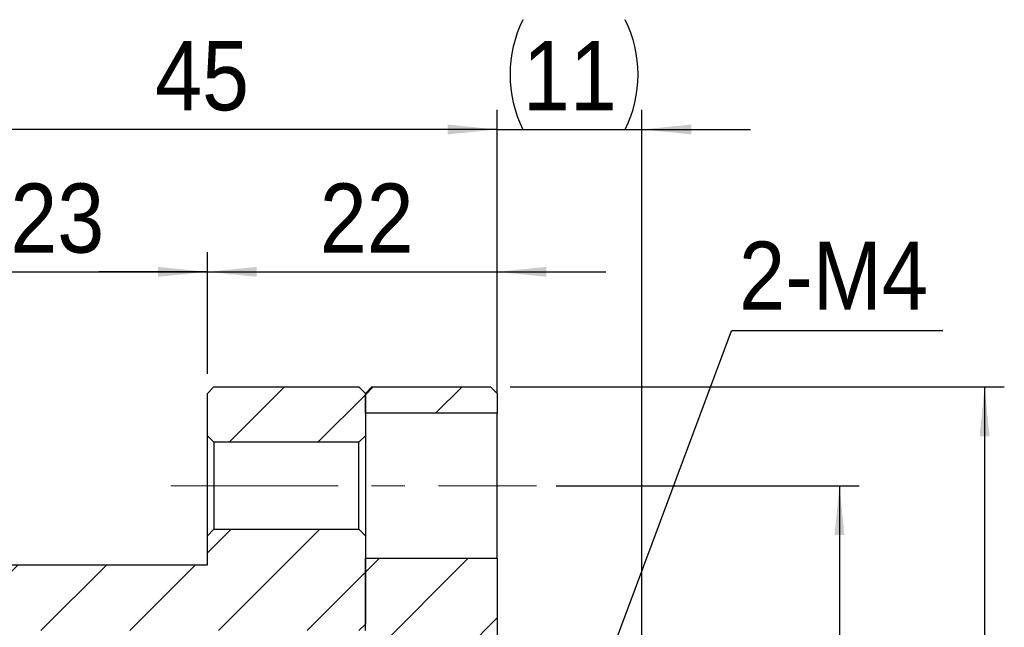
# Model space of a CAD drawing. Header units: millimetres. Extents: x 34 to 537, y 56 to 296.
# Tile 4 of 9: x 78 to 153, y 154 to 200. Entities that reach past the tile are written whole.
import ezdxf

# ---------------------------------------------------------------- set-up
doc = ezdxf.new("R2010")
doc.units = ezdxf.units.MM
doc.header["$LTSCALE"] = 1.5
doc.linetypes.add('CENTERX2', pattern=[20.32, 12.7, -2.54, 2.54, -2.54])
doc.layers.add('FORMAT', color=7, linetype='Continuous')
doc.styles.add('SLDTEXTSTYLE0', font='GOTHIC.TTF', dxfattribs={"width": 0.913})
doc.styles.get("Standard").update_dxf_attribs({"font": 'GOTHIC.TTF'})
doc.dimstyles.new('SLDDIMSTYLE1', dxfattribs={"dimtxt": 5.25, "dimasz": 3.75, "dimexe": 0, "dimexo": 0.0625, "dimgap": 1.3125, "dimtad": 1, "dimrnd": 1e-09, "dimzin": 12, "dimdsep": 46, "dimtxsty": 'SLDTEXTSTYLE0', "dimsah": 1, "dimcen": 0.09, "dimadec": 0, "dimazin": 3, "dimtfac": 1, "dimtofl": 0, "dimtmove": 0, "dimatfit": 3, "dimfxl": 0, "dimfrac": 2, "dimtolj": 1, "dimtzin": 12, "dimarcsym": 0})
doc.dimstyles.new('SLDDIMSTYLE2', dxfattribs={"dimtxt": 5.25, "dimasz": 3.75, "dimexe": 0, "dimexo": 0.0625, "dimgap": 1.3125, "dimtad": 1, "dimrnd": 1e-09, "dimzin": 12, "dimdsep": 46, "dimtxsty": 'SLDTEXTSTYLE0', "dimsah": 1, "dimcen": 0.09, "dimadec": 0, "dimazin": 3, "dimtfac": 1, "dimtmove": 0, "dimatfit": 0, "dimfxl": 0, "dimfrac": 2, "dimtolj": 1, "dimtzin": 12, "dimarcsym": 0})
doc.dimstyles.new('SLDDIMSTYLE3', dxfattribs={"dimtxt": 0.18, "dimasz": 3.75, "dimexe": 0, "dimexo": 0.0625, "dimgap": 0, "dimtad": 0, "dimtih": 1, "dimtoh": 1, "dimdec": 0, "dimrnd": 1e-09, "dimzin": 0, "dimdsep": 46, "dimtxsty": 'Standard', "dimsah": 1, "dimcen": 0.09, "dimadec": 0, "dimazin": 0, "dimtfac": 3.75, "dimtdec": 0, "dimtofl": 0, "dimtmove": 0, "dimatfit": 3, "dimfxl": 0, "dimfrac": 2, "dimtolj": 1, "dimtzin": 0, "dimarcsym": 0})

# ---------------------------------------------------------------- blocks, each defined once
blk = doc.blocks.new('_D_3')
at = {"layer": 'FORMAT', "color": 7}
for p, q in [((69.357, 159.811), (69.357, 182.549)), ((92.357, 173.311), (92.357, 182.549)), ((69.357, 181.049), (61.107, 181.049)), ((69.357, 181.049), (92.357, 181.049)), ((92.357, 181.049), (100.607, 181.049))]:
    blk.add_line(p, q, dxfattribs=at)
for points in [[(69.357, 181.049), (65.607, 181.424), (65.607, 180.674)], [(92.357, 181.049), (96.107, 180.674), (96.107, 181.424)]]:
    blk.add_solid(points, dxfattribs=at)
at = {"layer": 'FORMAT', "color": 7, "insert": (77.398, 187.756), "char_height": 5.25, "attachment_point": 1, "style": 'SLDTEXTSTYLE0'}
blk.add_mtext('23', dxfattribs=at)
blk = doc.blocks.new('_D_4')
at = {"layer": 'FORMAT', "color": 7}
for p, q in [((92.357, 173.311), (92.357, 182.549)), ((114.357, 173.311), (114.357, 182.549)), ((92.357, 181.049), (84.107, 181.049)), ((92.357, 181.049), (114.357, 181.049)), ((114.357, 181.049), (122.607, 181.049))]:
    blk.add_line(p, q, dxfattribs=at)
for points in [[(92.357, 181.049), (88.607, 181.424), (88.607, 180.674)], [(114.357, 181.049), (118.107, 180.674), (118.107, 181.424)]]:
    blk.add_solid(points, dxfattribs=at)
at = {"layer": 'FORMAT', "color": 7, "insert": (100.896, 187.756), "char_height": 5.25, "attachment_point": 1, "style": 'SLDTEXTSTYLE0'}
blk.add_mtext('22', dxfattribs=at)
blk = doc.blocks.new('_D_5')
at = {"layer": 'FORMAT', "color": 7}
for p, q in [((114.357, 173.311), (114.357, 193.359)), ((125.357, 149.311), (125.357, 193.359)), ((114.357, 191.859), (106.107, 191.859)), ((114.357, 191.859), (125.357, 191.859)), ((125.357, 191.859), (133.607, 191.859))]:
    blk.add_line(p, q, dxfattribs=at)
for centre, start, end in [((124.66, 196.027), 153.43495, 206.56505), ((115.75, 196.027), 333.43495, 26.56505)]:
    blk.add_arc(centre, 9.318, start, end, dxfattribs=at)
for points in [[(114.357, 191.859), (110.607, 192.234), (110.607, 191.484)], [(125.357, 191.859), (129.107, 191.484), (129.107, 192.234)]]:
    blk.add_solid(points, dxfattribs=at)
at = {"layer": 'FORMAT', "color": 7, "insert": (116.326, 198.565), "char_height": 5.25, "attachment_point": 1, "style": 'SLDTEXTSTYLE0'}
blk.add_mtext('11', dxfattribs=at)
blk = doc.blocks.new('_D_6')
at = {"layer": 'FORMAT', "color": 7}
for p, q in [((69.357, 159.811), (69.357, 193.359)), ((114.357, 171.811), (114.357, 193.359)), ((114.357, 191.859), (69.357, 191.859))]:
    blk.add_line(p, q, dxfattribs=at)
for points in [[(69.357, 191.859), (73.107, 191.484), (73.107, 192.234)], [(114.357, 191.859), (110.607, 192.234), (110.607, 191.484)]]:
    blk.add_solid(points, dxfattribs=at)
at = {"layer": 'FORMAT', "color": 7, "insert": (88.391, 198.565), "char_height": 5.25, "attachment_point": 1, "style": 'SLDTEXTSTYLE0'}
blk.add_mtext('45', dxfattribs=at)
blk = doc.blocks.new('_D_7')
at = {"layer": 'FORMAT', "color": 7}
for p, q in [((118.857, 164.811), (141.857, 164.811)), ((140.357, 164.811), (140.357, 102.811)), ((118.857, 102.811), (141.857, 102.811))]:
    blk.add_line(p, q, dxfattribs=at)
for points in [[(140.357, 164.811), (139.982, 161.061), (140.732, 161.061)], [(140.357, 102.811), (140.732, 106.561), (139.982, 106.561)]]:
    blk.add_solid(points, dxfattribs=at)
at = {"layer": 'FORMAT', "color": 7, "char_height": 5.25, "attachment_point": 1, "rotation": 90, "style": 'SLDTEXTSTYLE0'}
for s, insert in [('62', (133.57, 142.881)), ('%%c', (133.651, 134.964)), ('PCD', (133.57, 119.928))]:
    blk.add_mtext(s, dxfattribs=dict(at, insert=insert))
blk = doc.blocks.new('_D_8')
at = {"layer": 'FORMAT', "color": 7}
for p, q in [((115.357, 172.311), (152.876, 172.311)), ((151.376, 172.311), (151.376, 95.311)), ((115.357, 95.311), (152.876, 95.311))]:
    blk.add_line(p, q, dxfattribs=at)
for points in [[(151.376, 172.311), (151.001, 168.561), (151.751, 168.561)], [(151.376, 95.311), (151.751, 99.061), (151.001, 99.061)]]:
    blk.add_solid(points, dxfattribs=at)
at = {"layer": 'FORMAT', "color": 7, "char_height": 5.25, "attachment_point": 1, "rotation": 90, "style": 'SLDTEXTSTYLE0'}
for s, insert in [('77', (144.589, 135.363)), ('%%c', (144.67, 127.446))]:
    blk.add_mtext(s, dxfattribs=dict(at, insert=insert))
blk = doc.blocks.new('SW_NOTE_2')
at = {"layer": 'FORMAT', "color": 0}
blk.add_line((16.049, 0), (0, 0), dxfattribs=at)
at = {"layer": 'FORMAT', "color": 0, "insert": (0.577, 6.77), "char_height": 5.1594, "attachment_point": 1, "style": 'SLDTEXTSTYLE0'}
blk.add_mtext('2-M4', dxfattribs=at)

msp = doc.modelspace()

# ---------------------------------------------------------------- hatches: boundary and pattern name
at = {"linetype": 'Continuous', "lineweight": 18}
h = msp.add_hatch(dxfattribs=at)
h.set_pattern_fill('ANSI31', scale=1.5, style=0)
h.paths.add_polyline_path([(104.356561, 168.61106), (104.356561, 171.81106), (103.856561, 172.31106), (92.856561, 172.31106), (92.356561, 171.81106), (92.356561, 168.61106), (92.856561, 168.11106), (103.856561, 168.11106)], flags=0)
h = msp.add_hatch(dxfattribs=at)
h.set_pattern_fill('ANSI31', scale=1.5, style=0)
h.paths.add_polyline_path([(104.356561, 171.81106), (104.356561, 170.31106), (114.356561, 170.31106), (114.356561, 171.81106), (113.856561, 172.31106), (104.856561, 172.31106)], flags=0)
h = msp.add_hatch(dxfattribs=at)
h.set_pattern_fill('ANSI31', scale=1.5, style=0)
h.paths.add_polyline_path([(69.356561, 150.81106), (70.356561, 149.81106), (76.356561, 149.81106), (76.356561, 149.31106), (77.856561, 149.31106), (78.356561, 149.81106), (78.356561, 153.81106), (103.856561, 153.81106), (104.356561, 154.31106), (104.356561, 161.01106), (103.856561, 161.51106), (92.856561, 161.51106), (92.356561, 161.01106), (92.356561, 158.81106), (69.856561, 158.81106), (69.356561, 158.31106)], flags=0)
h = msp.add_hatch(dxfattribs=at)
h.set_pattern_fill('ANSI31', scale=1.5, style=0)
h.paths.add_polyline_path([(104.356561, 159.31106), (104.356561, 153.81106), (102.706561, 153.81106), (102.206561, 153.31106), (102.206561, 149.31106), (104.206561, 149.31106), (104.206561, 149.81106), (114.356561, 149.81106), (114.356561, 159.31106)], flags=0)

# ---------------------------------------------------------------- linework, layer by layer
at = {"color": 7, "linetype": 'Continuous', "lineweight": 25}
for p, q in [((92.856561, 172.31106), (92.356561, 171.81106)), ((92.856561, 172.31106), (103.856561, 172.31106)), ((104.356561, 171.81106), (103.856561, 172.31106)), ((104.856561, 172.31106), (104.356561, 171.81106)), ((104.856561, 172.31106), (113.856561, 172.31106)), ((114.356561, 171.81106), (113.856561, 172.31106)), ((92.356561, 168.61106), (92.356561, 171.81106)), ((104.356561, 170.31106), (104.356561, 171.81106)), ((104.356561, 171.81106), (104.356561, 168.61106)), ((114.356561, 171.81106), (114.356561, 170.31106)), ((114.356561, 170.31106), (104.356561, 170.31106)), ((114.356561, 159.31106), (114.356561, 170.31106)), ((92.356561, 168.61106), (92.856561, 168.11106)), ((92.356561, 161.01106), (92.356561, 168.61106)), ((103.856561, 168.11106), (104.356561, 168.61106)), ((104.356561, 168.61106), (104.356561, 161.01106)), ((92.856561, 168.11106), (92.856561, 161.51106)), ((103.856561, 168.11106), (92.856561, 168.11106)), ((103.856561, 161.51106), (103.856561, 168.11106)), ((92.856561, 161.51106), (92.356561, 161.01106)), ((92.856561, 161.51106), (103.856561, 161.51106)), ((104.356561, 161.01106), (103.856561, 161.51106)), ((92.356561, 158.81106), (92.356561, 161.01106)), ((104.356561, 161.01106), (104.356561, 154.31106)), ((104.356561, 159.31106), (114.356561, 159.31106)), ((104.356561, 153.81106), (104.356561, 159.31106)), ((114.356561, 159.31106), (114.356561, 149.81106)), ((69.856561, 158.81106), (92.356561, 158.81106)), ((103.856561, 153.81106), (104.356561, 154.31106))]:
    msp.add_line(p, q, dxfattribs=at)
at = {"layer": 'FORMAT', "color": 7, "linetype": 'CENTERX2', "lineweight": 18, "ltscale": 0.666667}
msp.add_line((89.584465, 164.81106), (117.356561, 164.81106), dxfattribs=at)

# ---------------------------------------------------------------- block references
at = {"layer": 'FORMAT', "color": 7}
msp.add_blockref('SW_NOTE_2', (132.154412, 176.576715), dxfattribs=at)

# ---------------------------------------------------------------- dimensions: what is measured, and where the dimension line sits
dim = msp.add_linear_dim(base=(125.356561, 191.859359), p1=(114.356561, 171.81106), p2=(125.356561, 147.81106), text='(<>)', dimstyle='SLDDIMSTYLE2', dxfattribs=at)
dim.commit()
dim.dimension.update_dxf_attribs({"geometry": '_D_5', "text_midpoint": (120.204947, 191.859359), "dimtype": 160})
for base, p1, p2, dimstyle, picture, middle in [((69.356561, 191.859359), (114.356561, 170.31106), (69.356561, 158.31106), 'SLDDIMSTYLE1', '_D_6', (92.27054, 191.859359)), ((92.356561, 181.049466), (69.356561, 158.31106), (92.356561, 171.81106), 'SLDDIMSTYLE2', '_D_3', (81.276744, 181.049466)), ((114.356561, 181.049466), (92.356561, 171.81106), (114.356561, 171.81106), 'SLDDIMSTYLE2', '_D_4', (104.775419, 181.049466))]:
    dim = msp.add_linear_dim(base=base, p1=p1, p2=p2, angle=0, dimstyle=dimstyle, dxfattribs=at)
    dim.commit()
    dim.dimension.update_dxf_attribs({"geometry": picture, "text_midpoint": middle, "dimtype": 160})
for base, p1, p2, text, picture, middle in [((151.375674, 95.31106), (113.856561, 172.31106), (113.856561, 95.31106), '%%c<>', '_D_8', (151.375674, 135.283817)), ((140.356561, 102.81106), (117.356561, 164.81106), (117.356561, 102.81106), 'PCD%%c<>', '_D_7', (140.356561, 135.283817))]:
    dim = msp.add_linear_dim(base=base, p1=p1, p2=p2, angle=90, text=text, dimstyle='SLDDIMSTYLE1', dxfattribs=at)
    dim.commit()
    dim.dimension.update_dxf_attribs({"geometry": picture, "text_midpoint": middle, "dimtype": 160})

# ---------------------------------------------------------------- leaders
msp.add_leader([(121.356561, 147.64334), (132.154412, 176.576715)], dimstyle='SLDDIMSTYLE3', dxfattribs=at)

doc.saveas('drawing.dxf')
